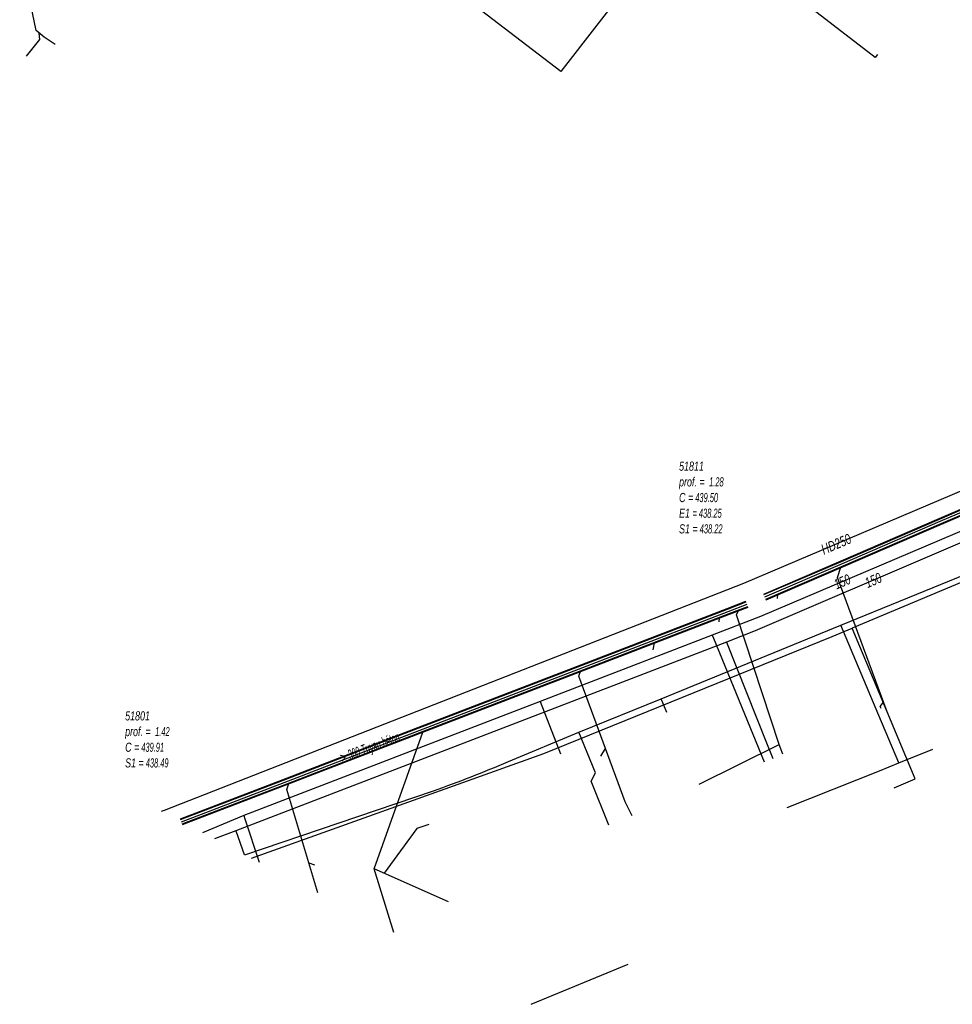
# Model space of a CAD drawing. Header units: metres. Extents: x 2695563 to 2696938, y 1260544 to 1262032.
# Tile 71 of 256: x 2696065 to 2696117, y 1260685 to 1260739. Entities that reach past the tile are written whole.
import ezdxf

# ---------------------------------------------------------------- set-up
doc = ezdxf.new("R2010")
doc.units = ezdxf.units.M
doc.header["$LTSCALE"] = 100
doc.linetypes.add('AUSGEZOGEN', pattern=[0])
for name, color, linetype in [('Eau portable_Cadastre des conduites_Conduite', 171, 'AUSGEZOGEN'), ('Eau potable_Cadastre des conduites_Conduite_Texte', 171, 'AUSGEZOGEN'), ('EU_Cadastre des conduites', 24, 'AUSGEZOGEN'), ('EU_Cadastre des conduites – Texte', 7, 'AUSGEZOGEN'), ('EU_Cadastre des conduites_Regard normalisé – Texte', 24, 'AUSGEZOGEN'), ('Gaz_Cadastre des conduites_Conduite', 32, 'AUSGEZOGEN'), ('Gaz_Cadastre des conduites_Conduite_Texte', 32, 'AUSGEZOGEN'), ('Réseau électrique_Cadastre des conduite_Tronçon de tracé', 1, 'AUSGEZOGEN'), ('TV_Cadastre des conduites_CONDUITE', 92, 'AUSGEZOGEN'), ('Télécommunications_SW_Cadastre des conduites_Bord du tracé', 94, 'AUSGEZOGEN')]:
    doc.layers.add(name, color=color, linetype=linetype)
doc.styles.add('ARIAL', font='arial.ttf')

# ---------------------------------------------------------------- blocks, each defined once
blk = doc.blocks.new('COMPLEXOBJECT_2463')
at = {"layer": 'Réseau électrique_Cadastre des conduite_Tronçon de tracé', "color": 1, "linetype": 'AUSGEZOGEN', "transparency": 33554687}
for p, q in [((6091.174, 10698.764), (6095.058, 10700.374)), ((6076.676, 10693.627), (6087.056, 10697.15))]:
    blk.add_line(p, q, dxfattribs=at)
blk.add_arc((6061.503, 10768.407), 75.7, 289.72802, 293.07617, dxfattribs=at)

msp = doc.modelspace()

# ---------------------------------------------------------------- linework, layer by layer
at = {"layer": 'Eau portable_Cadastre des conduites_Conduite', "color": 7, "linetype": 'AUSGEZOGEN', "transparency": 33554687}
msp.add_line((2696093.896, 1260701.885), (2696095.012, 1260698.993), dxfattribs=at)
for points in [[(2696146.917, 1260724.178), (2696144.252, 1260722.8), (2696133.18, 1260718.117), (2696106.02, 1260706.562), (2696103.353, 1260705.533), (2696093.896, 1260701.885), (2696077.585, 1260695.593), (2696075.314, 1260694.656)], [(2696103.353, 1260705.533), (2696103.424, 1260705.36), (2696106.223, 1260698.554)], [(2696077.585, 1260695.593), (2696077.643, 1260695.415), (2696078.427, 1260693.029)]]:
    msp.add_lwpolyline(points, dxfattribs=at)
at = {"layer": 'EU_Cadastre des conduites', "linetype": 'AUSGEZOGEN', "transparency": 33554687}
for p, q in [((2696115.845, 1260711.951), (2696125.511, 1260716.116)), ((2696115.853, 1260711.933), (2696125.519, 1260716.098)), ((2696115.86, 1260711.915), (2696125.526, 1260716.08)), ((2696115.964, 1260711.675), (2696125.63, 1260715.84)), ((2696115.971, 1260711.657), (2696125.637, 1260715.822)), ((2696115.979, 1260711.639), (2696125.645, 1260715.804)), ((2696110.453, 1260709.628), (2696115.845, 1260711.951)), ((2696110.461, 1260709.61), (2696115.853, 1260711.933)), ((2696110.469, 1260709.592), (2696115.86, 1260711.915)), ((2696110.571, 1260709.352), (2696115.964, 1260711.675)), ((2696110.579, 1260709.334), (2696115.971, 1260711.657)), ((2696110.587, 1260709.316), (2696115.979, 1260711.639)), ((2696106.192, 1260707.794), (2696110.453, 1260709.628)), ((2696106.2, 1260707.776), (2696110.461, 1260709.61)), ((2696106.208, 1260707.758), (2696110.469, 1260709.592)), ((2696106.31, 1260707.518), (2696110.571, 1260709.352)), ((2696106.318, 1260707.5), (2696110.579, 1260709.334)), ((2696106.326, 1260707.482), (2696110.587, 1260709.316)), ((2696104.18, 1260706.995), (2696105.215, 1260707.394)), ((2696104.187, 1260706.977), (2696105.222, 1260707.376)), ((2696096.184, 1260703.915), (2696104.18, 1260706.995)), ((2696096.191, 1260703.897), (2696104.187, 1260706.977)), ((2696096.198, 1260703.878), (2696104.194, 1260706.958)), ((2696104.194, 1260706.958), (2696105.229, 1260707.357)), ((2696104.288, 1260706.716), (2696105.323, 1260707.115)), ((2696104.295, 1260706.697), (2696105.33, 1260707.096)), ((2696104.302, 1260706.679), (2696105.337, 1260707.078)), ((2696096.292, 1260703.636), (2696104.288, 1260706.716)), ((2696096.299, 1260703.617), (2696104.295, 1260706.697)), ((2696096.306, 1260703.599), (2696104.302, 1260706.679)), ((2696085.739, 1260699.892), (2696096.184, 1260703.915)), ((2696085.746, 1260699.874), (2696096.191, 1260703.897)), ((2696085.753, 1260699.856), (2696096.198, 1260703.878)), ((2696085.847, 1260699.612), (2696096.292, 1260703.636)), ((2696085.854, 1260699.594), (2696096.299, 1260703.617)), ((2696085.861, 1260699.576), (2696096.306, 1260703.599)), ((2696079.985, 1260697.677), (2696085.739, 1260699.892)), ((2696079.992, 1260697.658), (2696085.746, 1260699.874)), ((2696079.999, 1260697.64), (2696085.753, 1260699.856)), ((2696080.093, 1260697.396), (2696085.847, 1260699.612)), ((2696080.1, 1260697.378), (2696085.854, 1260699.594)), ((2696080.107, 1260697.359), (2696085.861, 1260699.576)), ((2696074.093, 1260695.42), (2696079.985, 1260697.677)), ((2696074.1, 1260695.402), (2696079.992, 1260697.658)), ((2696074.107, 1260695.383), (2696079.999, 1260697.64)), ((2696074.2, 1260695.14), (2696080.093, 1260697.396)), ((2696074.207, 1260695.122), (2696080.1, 1260697.378)), ((2696074.215, 1260695.103), (2696080.107, 1260697.359))]:
    msp.add_line(p, q, dxfattribs=at)
at = {"layer": 'EU_Cadastre des conduites', "color": 255, "transparency": 33554687}
for p, q in [((2696115.912, 1260711.795), (2696125.578, 1260715.96)), ((2696110.52, 1260709.472), (2696115.912, 1260711.795)), ((2696106.259, 1260707.638), (2696110.52, 1260709.472)), ((2696096.245, 1260703.757), (2696104.241, 1260706.837)), ((2696104.241, 1260706.837), (2696105.276, 1260707.236)), ((2696085.8, 1260699.734), (2696096.245, 1260703.757)), ((2696080.046, 1260697.518), (2696085.8, 1260699.734)), ((2696074.154, 1260695.262), (2696080.046, 1260697.518))]:
    msp.add_line(p, q, dxfattribs=at)
at = {"layer": 'EU_Cadastre des conduites', "color": 24, "linetype": 'AUSGEZOGEN', "transparency": 33554687}
for p, q in [((2696106.95, 1260707.551), (2696106.973, 1260707.775)), ((2696103.735, 1260706.254), (2696103.761, 1260706.492)), ((2696100.112, 1260704.721), (2696100.18, 1260705.115)), ((2696084.76, 1260692.67), (2696087.434, 1260700.197)), ((2696097.231, 1260698.863), (2696097.481, 1260699.287)), ((2696102.639, 1260697.328), (2696107.039, 1260699.505)), ((2696107.24, 1260698.97), (2696107.039, 1260699.505)), ((2696098.961, 1260695.592), (2696098.562, 1260696.347)), ((2696087.769, 1260695.114), (2696087.105, 1260694.891)), ((2696087.105, 1260694.891), (2696085.3, 1260692.437)), ((2696081.16, 1260693.003), (2696081.472, 1260692.882)), ((2696085.837, 1260689.157), (2696084.76, 1260692.67)), ((2696088.849, 1260690.858), (2696084.76, 1260692.67))]:
    msp.add_line(p, q, dxfattribs=at)
for points in [[(2696067.202, 1260738.042), (2696066.607, 1260738.445), (2696066.162, 1260738.811), (2696065.253, 1260743.159)], [(2696112.453, 1260737.492), (2696112.335, 1260737.325), (2696105.151, 1260742.865), (2696105.375, 1260743.154)], [(2696065.633, 1260737.395), (2696066.359, 1260738.316), (2696066.331, 1260738.665)], [(2696112.99, 1260701.3), (2696110.25, 1260708.71), (2696110.43, 1260709.27)], [(2696107.039, 1260699.505), (2696104.705, 1260706.641), (2696104.801, 1260706.889)], [(2696098.562, 1260696.347), (2696096.014, 1260703.276), (2696096.121, 1260703.55)], [(2696112.649, 1260701.483), (2696112.601, 1260701.599), (2696112.792, 1260701.835)], [(2696081.659, 1260691.34), (2696079.953, 1260697.026), (2696080.071, 1260697.37)]]:
    msp.add_lwpolyline(points, dxfattribs=at)
at = {"layer": 'Gaz_Cadastre des conduites_Conduite', "color": 32, "linetype": 'AUSGEZOGEN', "transparency": 33554687}
msp.add_line((2696077.149, 1260694.764), (2696077.602, 1260693.46), dxfattribs=at)
for points in [[(2696073.061, 1260695.833), (2696073.22, 1260695.888), (2696105.105, 1260708.388), (2696125.251, 1260716.954), (2696142.699, 1260724.372), (2696171.005, 1260739.039), (2696186.903, 1260750.102), (2696187.737, 1260750.682)], [(2696146.49, 1260723.355), (2696144.472, 1260722.315), (2696133.855, 1260717.828), (2696126.318, 1260714.596), (2696105.718, 1260705.763), (2696104.138, 1260705.149), (2696077.149, 1260694.764), (2696075.974, 1260694.311)], [(2696104.138, 1260705.149), (2696106.352, 1260699.607), (2696106.695, 1260698.747)]]:
    msp.add_lwpolyline(points, dxfattribs=at)
at = {"layer": 'Réseau électrique_Cadastre des conduite_Tronçon de tracé', "color": 1, "linetype": 'AUSGEZOGEN', "transparency": 33554687}
for p, q in [((2696110.439, 1260706.08), (2696120.864, 1260710.341)), ((2696100.554, 1260702.03), (2696110.439, 1260706.08)), ((2696112.52, 1260701.113), (2696110.439, 1260706.08)), ((2696096.028, 1260700.184), (2696100.554, 1260702.03)), ((2696100.861, 1260701.274), (2696100.554, 1260702.03)), ((2696113.623, 1260698.499), (2696112.52, 1260701.113)), ((2696113.623, 1260698.499), (2696115.501, 1260699.252)), ((2696112.563, 1260698.065), (2696113.623, 1260698.499)), ((2696107.492, 1260696.036), (2696112.563, 1260698.065))]:
    msp.add_line(p, q, dxfattribs=at)
msp.add_lwpolyline([(2696097.671, 1260695.068), (2696096.698, 1260697.491), (2696096.933, 1260697.959), (2696096.028, 1260700.184)], dxfattribs=at)
at = {"layer": 'TV_Cadastre des conduites_CONDUITE', "color": 92, "linetype": 'AUSGEZOGEN', "transparency": 33554687}
msp.add_line((2696093.391, 1260685.209), (2696098.737, 1260687.427), dxfattribs=at)
msp.add_lwpolyline([(2696106.76, 1260751.672), (2696106.269, 1260751.056), (2696095.022, 1260736.554), (2696083.873, 1260745.1)], dxfattribs=at)
at = {"layer": 'Télécommunications_SW_Cadastre des conduites_Bord du tracé', "color": 94, "linetype": 'AUSGEZOGEN', "transparency": 33554687}
for points in [[(2696131.37, 1260714.434), (2696125.97, 1260712.171), (2696111.06, 1260705.921)], [(2696078.004, 1260693.25), (2696094.087, 1260699.009), (2696109.959, 1260705.46), (2696111.06, 1260705.921)], [(2696113.376, 1260697.133), (2696114.53, 1260697.614), (2696112.991, 1260701.306), (2696111.06, 1260705.921)]]:
    msp.add_lwpolyline(points, dxfattribs=at)

# ---------------------------------------------------------------- block references
at = {"layer": 'Réseau électrique_Cadastre des conduite_Tronçon de tracé', "color": 1, "linetype": 'AUSGEZOGEN', "lineweight": -3, "transparency": 33554687}
msp.add_blockref('COMPLEXOBJECT_2463', (2690000.97, 1249999.81), dxfattribs=at)

# ---------------------------------------------------------------- texts
at = {"layer": 'Eau potable_Cadastre des conduites_Conduite_Texte', "color": 7, "transparency": 33554687, "insert": (2696110.515, 1260708.469), "char_height": 0.55426, "width": 1.10014, "attachment_point": 5, "rotation": 23.0454, "style": 'ARIAL'}
msp.add_mtext('\\A1;{\\fArial|i1|b0;\\H0.554263;\\W0.700000;\\C7;150}\\P', dxfattribs=at)
at = {"layer": 'EU_Cadastre des conduites – Texte', "color": 24, "transparency": 33554687, "insert": (2696084.544, 1260699.274), "char_height": 0.55705, "width": 6, "attachment_point": 5, "rotation": 20.2662, "style": 'ARIAL'}
msp.add_mtext('\\A1;{\\fArial|b0|i1|c0|p34;\\W0.7;> \\W0.49;300 Tuyau béton}', dxfattribs=at)
at = {"layer": 'EU_Cadastre des conduites_Regard normalisé – Texte', "color": 24, "transparency": 33554687, "char_height": 0.50641, "attachment_point": 1, "line_spacing_factor": 1.024096, "style": 'ARIAL'}
for s, insert, width in [('\\A1;{\\fArial|b0|i1|c0|p34;\\W0.69518;51811}\\P{\\fArial|b0|i1|c0|p34;\\H0.99721x;\\W0.69518;prof. = \\W0.48663; 1.28}\\P{\\fArial|b0|i1|c0|p34;\\H0.99721x;\\W0.69518;C =\\W0.48663; 439.50}\\P{\\fArial|b0|i1|c0|p34;\\H0.99721x;\\W0.69518;E1 \\W0.48663;= 438.25}\\P{\\fArial|b0|i1|c0|p34;\\H0.99721x;\\W0.69518;S1 =\\W0.48663; 438.22}', (2696101.536, 1260715.084), 2.83093), ('\\A1;{\\fArial|b0|i1|c0|p34;\\W0.69359;51801}\\P{\\fArial|b0|i1|c0|p34;\\H0.99721x;\\W0.69359;prof. = \\W0.48551; 1.42}\\P{\\fArial|b0|i1|c0|p34;\\H0.99721x;\\W0.69359;C =\\W0.48551; 439.91}\\P{\\fArial|b0|i1|c0|p34;\\H0.99721x;\\W0.69359;S1 =\\W0.48551; 438.49}', (2696071.056, 1260701.34), 2.82762)]:
    msp.add_mtext(s, dxfattribs=dict(at, insert=insert, width=width))
at = {"layer": 'Gaz_Cadastre des conduites_Conduite_Texte', "color": 32, "transparency": 33554687, "char_height": 0.55825, "attachment_point": 5, "style": 'ARIAL'}
for s, insert, width, rotation in [('\\A1;{\\fArial|i1|b0;\\H0.558250;\\W0.700000;\\C32;HD250}\\P', (2696110.18, 1260710.54), 1.90938, 23.0337), ('\\A1;{\\fArial|i1|b0;\\H0.558250;\\W0.700000;\\C32;150}\\P', (2696112.224, 1260708.547), 1.10806, 23.2083)]:
    msp.add_mtext(s, dxfattribs=dict(at, insert=insert, width=width, rotation=rotation))

doc.saveas('drawing.dxf')
